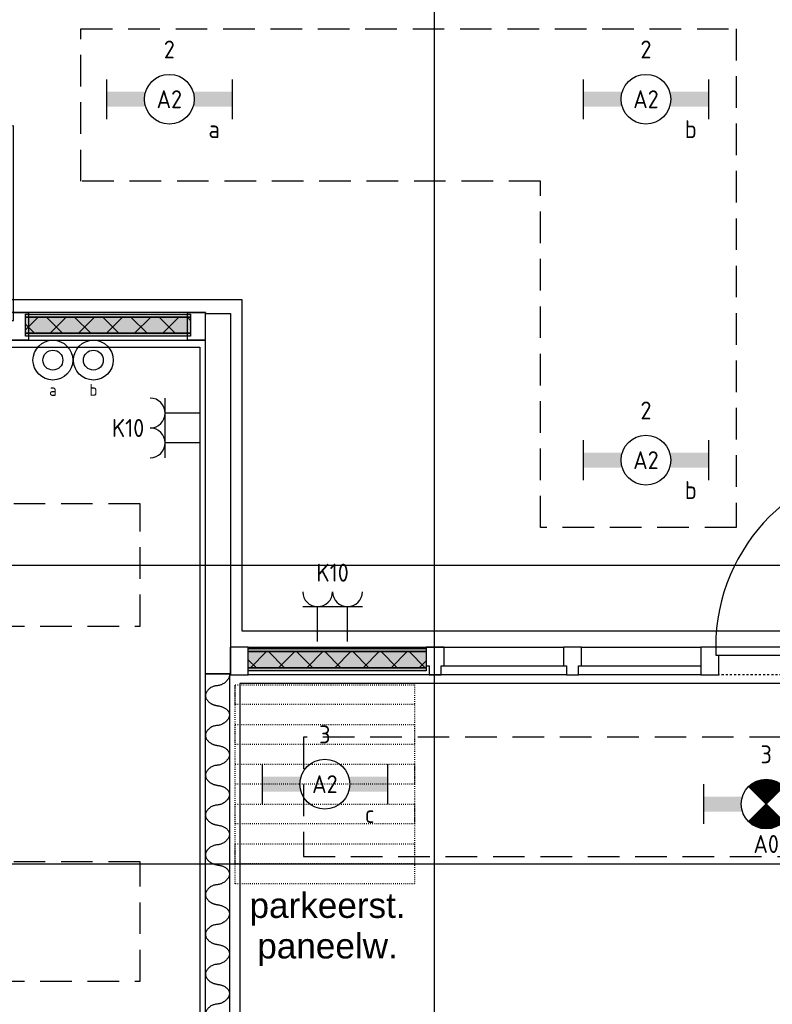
# Model space of a CAD drawing. Header units: millimetres. Extents: x -38031 to 110605, y -22066 to 88711.
# Tile 122 of 150: x 89776 to 93558, y 12844 to 17792. Entities that reach past the tile are written whole.
import ezdxf
from ezdxf.enums import TextEntityAlignment as Align

# ---------------------------------------------------------------- set-up
doc = ezdxf.new("R2010")
doc.units = ezdxf.units.MM
doc.header["$LTSCALE"] = 50
doc.set_wipeout_variables(frame=1)
for name, pattern in [('HIDDEN2', [4.7625, 3.175, -1.5875]), ('STYLE_01', [0.41664, 0.20828, -0.20836]), ('STYLE_05', [0.20828, 0.069425, -0.138855]), ('STYLE_06', [1.04164, 0.625, -0.20828, 0.06943, -0.13893])]:
    doc.linetypes.add(name, pattern=pattern)
for name, color, linetype in [('AL$1A---_ALGEMEEN', 8, 'Continuous'), ('AM$1A---_ARCERING', 8, 'Continuous'), ('AT$1A---_TEKST100', 8, 'Continuous'), ('Bouwkundig', 8, 'Continuous'), ('EL6222--', 3, 'Continuous'), ('EL6311--', 3, 'Continuous'), ('EL6311--nv', 3, 'Continuous'), ('LICHT_TEXT018', 1, 'Continuous'), ('stramien', 1, 'Continuous'), ('versterkte strook', 7, 'Continuous')]:
    doc.layers.add(name, color=color, linetype=linetype)
doc.styles.add('Arial', font='ARIAL.TTF')
doc.styles.add('BURO-018', font='iso.shx', dxfattribs={"height": 90})
pattern_1 = [(135, (0, 0), (70.7107, 70.7107), []), (45, (299.34, -299.34), (70.7107, -70.7107), [])]

# ---------------------------------------------------------------- blocks, each defined once
blk = doc.blocks.new('111410')
at = {"color": 0, "linetype": 'Continuous'}
for radius in [2, 1]:
    blk.add_circle((0, 3), radius, dxfattribs=at)
at = {"color": 0, "linetype": 'Continuous', "style": 'BURO-018'}
for tag, p in [('E_SLET1', (0, 7)), ('E_GROEP', (0, 0)), ('E_GKAST', (0, 0))]:
    blk.add_attdef(tag, text='', height=1.8, dxfattribs=at).set_placement(p, align=Align.MIDDLE)
at = {"color": 0, "linetype": 'Continuous', "style": 'BURO-018', "flags": 1}
for tag in ['E_MATCODE', 'E_SGROEP']:
    blk.add_attdef(tag, text='', height=1.8, dxfattribs=at).set_placement((0, 0), align=Align.MIDDLE)
blk = doc.blocks.new('1115B6630')
at = {"color": 0}
for p, q in [((-6.3, 2), (-6.3, -2)), ((6.3, 2), (6.3, -2))]:
    blk.add_line(p, q, dxfattribs=at)
at = {"color": 0, "linetype": 'Continuous'}
blk.add_circle((0, 0), 2.5, dxfattribs=at)
at = {"color": 0}
for points in [[(-2.5, 0.75), (-6.3, 0.75), (-2.5, -0.75), (-6.3, -0.75)], [(2.5, 0.75), (6.3, 0.75), (2.5, -0.75), (6.3, -0.75)]]:
    blk.add_solid(points, dxfattribs=at)
at = {"color": 0, "linetype": 'Continuous', "style": 'BURO-018'}
for tag, p in [('E_GKAST', (0, 8)), ('E_GROEP', (0, 5)), ('E_SGROEP', (4.5, 5)), ('E_ARMCODE', (0, 0)), ('E_SLET', (4.5, -3))]:
    blk.add_attdef(tag, text='', height=1.8, dxfattribs=at).set_placement(p, align=Align.MIDDLE)
blk = doc.blocks.new('E00018')
at = {"color": 0, "linetype": 'Continuous'}
for p, q in [((-1.768, -1.768), (1.768, 1.768)), ((1.768, -1.768), (-1.768, 1.768))]:
    blk.add_line(p, q, dxfattribs=at)
at = {"color": 0, "linetype": 'Continuous', "const_width": 2.5}
for points in [[(-0.884, 0.884, -0.198912), (0, 1.25, -0.198912), (0.884, 0.884, -1)], [(-0.884, -0.884, 0.198912), (0, -1.25, 0.198912), (0.884, -0.884, 1)]]:
    blk.add_lwpolyline(points, format="xyb", dxfattribs=at)
blk = doc.blocks.new('1115B6630-NO1')
at = {"color": 0}
for p, q in [((-6.3, 2), (-6.3, -2)), ((6.3, 2), (6.3, -2))]:
    blk.add_line(p, q, dxfattribs=at)
at = {"color": 0, "linetype": 'Continuous'}
blk.add_circle((0, 0), 2.5, dxfattribs=at)
at = {"color": 0}
for points in [[(-2.5, 0.75), (-6.3, 0.75), (-2.5, -0.75), (-6.3, -0.75)], [(2.5, 0.75), (6.3, 0.75), (2.5, -0.75), (6.3, -0.75)]]:
    blk.add_solid(points, dxfattribs=at)
at = {"color": 0, "zscale": 50}
blk.add_blockref('E00018', (0, 0), dxfattribs=at)
at = {"color": 0, "linetype": 'Continuous', "style": 'BURO-018'}
for tag, p in [('E_GKAST', (0, 8)), ('E_GROEP', (0, 5)), ('E_SGROEP', (4.5, 5)), ('E_ARMCODE', (0, 0)), ('E_SLET', (4.5, -3))]:
    blk.add_attdef(tag, text='', height=1.8, dxfattribs=at).set_placement(p, align=Align.MIDDLE)
blk = doc.blocks.new('E00126')
at = {"color": 0, "linetype": 'Continuous'}
for p, q in [((-3, 4.5), (3, 4.5)), ((-1.5, 1), (-1.5, 4.5)), ((1.5, 1), (1.5, 4.5))]:
    blk.add_line(p, q, dxfattribs=at)
for centre in [(-1.5, 6), (1.5, 6)]:
    blk.add_arc(centre, 1.5, 180, 0, dxfattribs=at)
at = {"color": 0, "linetype": 'Continuous', "style": 'BURO-018'}
for tag, p in [('E_GKAST', (0, 11.5)), ('E_GROEP', (0, 8.5)), ('E_SGROEP', (4.5, 8.5))]:
    blk.add_attdef(tag, text='', height=1.8, dxfattribs=at).set_placement(p, align=Align.MIDDLE)
at = {"color": 0, "linetype": 'Continuous', "style": 'BURO-018', "flags": 1}
for tag, p in [('E_VERMCODE', (13, 8.5)), ('E_MATCODE', (0, 0))]:
    blk.add_attdef(tag, text='', height=1.8, dxfattribs=at).set_placement(p, align=Align.MIDDLE)
blk = doc.blocks.new('32x 90x139')
at = {"color": 0}
blk.add_wipeout([(0, 45), (-94, 45), (-94, 30), (-139, 30), (-139, -30), (-94, -30), (-94, -45), (0, -45)], dxfattribs=at).dxf.layer = 'AL$1A---_ALGEMEEN'
at = {"layer": 'AL$1A---_ALGEMEEN', "color": 0}
blk.add_lwpolyline([(0, 45), (-94, 45), (-94, 30), (-139, 30), (-139, -30), (-94, -30), (-94, -45), (0, -45)], close=True, dxfattribs=at)
blk = doc.blocks.new('Group-50')
at = {"layer": 'AM$1A---_ARCERING', "linetype": 'Continuous', "lineweight": 0}
for points in [[(-1055, -8), (-225, -8), (-225, -23), (-1055, -23)], [(-1055, -23), (-225, -23), (-225, -104), (-1055, -104)], [(-1055, -104), (-225, -104), (-225, -119), (-1055, -119)]]:
    blk.add_hatch(color=256, dxfattribs=at).paths.add_polyline_path(points)
at = {"layer": 'AM$1A---_ARCERING', "linetype": 'Continuous', "lineweight": 5}
h = blk.add_hatch(dxfattribs=at)
h.set_pattern_fill('ISOLATIE', color=256, style=0, pattern_type=2)
h.set_pattern_definition(pattern_1)
h.paths.add_polyline_path([(-1055, -23), (-225, -23), (-225, -104), (-1055, -104)])
at = {"layer": 'AL$1A---_ALGEMEEN', "color": 0}
for points in [[(-1055, -8), (-225, -8), (-225, -23), (-1055, -23)], [(-1055, -23), (-225, -23), (-225, -104), (-1055, -104)], [(-1055, -104), (-225, -104), (-225, -119), (-1055, -119)]]:
    blk.add_lwpolyline(points, close=True, dxfattribs=at)
blk = doc.blocks.new('Group-51')
at = {"layer": 'AM$1A---_ARCERING', "linetype": 'Continuous', "lineweight": 0}
for points in [[(-5005, -8), (-4175, -8), (-4175, -23), (-5005, -23)], [(-5005, -23), (-4175, -23), (-4175, -104), (-5005, -104)], [(-5005, -104), (-4175, -104), (-4175, -119), (-5005, -119)]]:
    blk.add_hatch(color=256, dxfattribs=at).paths.add_polyline_path(points)
at = {"layer": 'AM$1A---_ARCERING', "linetype": 'Continuous', "lineweight": 5}
h = blk.add_hatch(dxfattribs=at)
h.set_pattern_fill('ISOLATIE', color=256, style=0, pattern_type=2)
h.set_pattern_definition(pattern_1)
h.paths.add_polyline_path([(-5005, -23), (-4175, -23), (-4175, -104), (-5005, -104)])
at = {"layer": 'AL$1A---_ALGEMEEN', "color": 0}
for points in [[(-5005, -8), (-4175, -8), (-4175, -23), (-5005, -23)], [(-5005, -23), (-4175, -23), (-4175, -104), (-5005, -104)], [(-5005, -104), (-4175, -104), (-4175, -119), (-5005, -119)]]:
    blk.add_lwpolyline(points, close=True, dxfattribs=at)
blk = doc.blocks.new('32x_hout-mk 826-p')
at = {"layer": 'AL$1A---_ALGEMEEN', "color": 0}
for points in [[(-5080, 0), (-2120, 0), (-2120, -139), (-5080, -139)], [(-150, 0), (-1130, 0), (-1130, -139), (-150, -139)]]:
    blk.add_lwpolyline(points, close=True, dxfattribs=at)
at = {"color": 0}
for points in [[(-5080, 0), (-4990, 0), (-4990, -139), (-5080, -139)], [(-4100, 0), (-4190, 0), (-4190, -139), (-4100, -139)], [(-2030, 0), (-2120, 0), (-2120, -139), (-2030, -139)], [(-1130, 0), (-1040, 0), (-1040, -139), (-1130, -139)], [(-240, 0), (-150, 0), (-150, -139), (-240, -139)]]:
    blk.add_wipeout(points, dxfattribs=at).dxf.layer = 'AL$1A---_ALGEMEEN'
at = {"layer": 'AL$1A---_ALGEMEEN', "color": 0, "linetype": 'STYLE_01'}
blk.add_line((-2030, -139), (-1130, -139), dxfattribs=at)
at = {"layer": 'AL$1A---_ALGEMEEN', "color": 0}
for points in [[(-5080, 0), (-4990, 0), (-4990, -139), (-5080, -139)], [(-4100, 0), (-4190, 0), (-4190, -139), (-4100, -139)], [(-2030, 0), (-2120, 0), (-2120, -139), (-2030, -139)], [(-1130, 0), (-1040, 0), (-1040, -139), (-1130, -139)], [(-240, 0), (-150, 0), (-150, -139), (-240, -139)]]:
    blk.add_lwpolyline(points, close=True, dxfattribs=at)
for name in ['Group-51', 'Group-50']:
    blk.add_blockref(name, (0, 0), dxfattribs=at)
at = {"color": 0}
for points in [[(-1115, 0), (-2045, 0), (-2045, -40), (-1115, -40)], [(-4115, -94), (-2120, -94), (-2120, -139), (-4115, -139)]]:
    blk.add_wipeout(points, dxfattribs=at).dxf.layer = 'AL$1A---_ALGEMEEN'
at = {"layer": 'AL$1A---_ALGEMEEN', "color": 0}
blk.add_line((-1115, 0), (-1115, 937.5), dxfattribs=at)
for points in [[(-1115, 0), (-2045, 0), (-2045, -40), (-1115, -40)], [(-4115, -94), (-2120, -94), (-2120, -139), (-4115, -139)]]:
    blk.add_lwpolyline(points, close=True, dxfattribs=at)
blk.add_arc((-1107.5, 0), 937.5, 90.4584, 180, dxfattribs=at)
at = {"layer": 'AL$1A---_ALGEMEEN', "color": 0, "rotation": 90}
for p in [(-3440, 0), (-2780, 0)]:
    blk.add_blockref('32x 90x139', p, dxfattribs=at)
blk = doc.blocks.new('Group-70')
at = {"layer": 'AM$1A---_ARCERING', "linetype": 'Continuous', "lineweight": 0}
for points in [[(-990.33333, -8), (-97, -8), (-97, -23), (-990.33333, -23)], [(-990.33333, -23), (-97, -23), (-97, -104), (-990.33333, -104)], [(-990.33333, -104), (-97, -104), (-97, -119), (-990.33333, -119)]]:
    blk.add_hatch(color=256, dxfattribs=at).paths.add_polyline_path(points)
at = {"layer": 'AM$1A---_ARCERING', "linetype": 'Continuous', "lineweight": 5}
h = blk.add_hatch(dxfattribs=at)
h.set_pattern_fill('ISOLATIE', color=256, style=0, pattern_type=2)
h.set_pattern_definition(pattern_1)
h.paths.add_polyline_path([(-990.33333, -23), (-97, -23), (-97, -104), (-990.33333, -104)])
at = {"layer": 'AL$1A---_ALGEMEEN', "color": 0}
for points in [[(-990.33333, -8), (-97, -8), (-97, -23), (-990.33333, -23)], [(-990.33333, -23), (-97, -23), (-97, -104), (-990.33333, -104)], [(-990.33333, -104), (-97, -104), (-97, -119), (-990.33333, -119)]]:
    blk.add_lwpolyline(points, close=True, dxfattribs=at)
blk = doc.blocks.new('Group-71')
at = {"layer": 'AM$1A---_ARCERING', "linetype": 'Continuous', "lineweight": 0}
for points in [[(-4043.66633, -8), (-3150.33333, -8), (-3150.33333, -23), (-4043.66633, -23)], [(-4043.66633, -23), (-3150.33333, -23), (-3150.33333, -104), (-4043.66633, -104)], [(-4043.66633, -104), (-3150.33333, -104), (-3150.33333, -119), (-4043.66633, -119)]]:
    blk.add_hatch(color=256, dxfattribs=at).paths.add_polyline_path(points)
at = {"layer": 'AM$1A---_ARCERING', "linetype": 'Continuous', "lineweight": 5}
h = blk.add_hatch(dxfattribs=at)
h.set_pattern_fill('ISOLATIE', color=256, style=0, pattern_type=2)
h.set_pattern_definition(pattern_1)
h.paths.add_polyline_path([(-4043.66633, -23), (-3150.33333, -23), (-3150.33333, -104), (-4043.66633, -104)])
at = {"layer": 'AL$1A---_ALGEMEEN', "color": 0}
for points in [[(-4043.66633, -8), (-3150.33333, -8), (-3150.33333, -23), (-4043.66633, -23)], [(-4043.66633, -23), (-3150.33333, -23), (-3150.33333, -104), (-4043.66633, -104)], [(-4043.66633, -104), (-3150.33333, -104), (-3150.33333, -119), (-4043.66633, -119)]]:
    blk.add_lwpolyline(points, close=True, dxfattribs=at)
blk = doc.blocks.new('Group-72')
at = {"layer": 'AM$1A---_ARCERING', "linetype": 'Continuous', "lineweight": 0}
for points in [[(-8087, -8), (-7193.66633, -8), (-7193.66633, -23), (-8087, -23)], [(-8087, -23), (-7193.66633, -23), (-7193.66633, -104), (-8087, -104)], [(-8087, -104), (-7193.66633, -104), (-7193.66633, -119), (-8087, -119)]]:
    blk.add_hatch(color=256, dxfattribs=at).paths.add_polyline_path(points)
at = {"layer": 'AM$1A---_ARCERING', "linetype": 'Continuous', "lineweight": 5}
h = blk.add_hatch(dxfattribs=at)
h.set_pattern_fill('ISOLATIE', color=256, style=0, pattern_type=2)
h.set_pattern_definition(pattern_1)
h.paths.add_polyline_path([(-8087, -23), (-7193.66633, -23), (-7193.66633, -104), (-8087, -104)])
at = {"layer": 'AL$1A---_ALGEMEEN', "color": 0}
for points in [[(-8087, -8), (-7193.66633, -8), (-7193.66633, -23), (-8087, -23)], [(-8087, -23), (-7193.66633, -23), (-7193.66633, -104), (-8087, -104)], [(-8087, -104), (-7193.66633, -104), (-7193.66633, -119), (-8087, -119)]]:
    blk.add_lwpolyline(points, close=True, dxfattribs=at)
blk = doc.blocks.new('32x_hout-mk 827-p')
at = {"color": 0}
for points in [[(-7132, -94), (-5772, -94), (-5772, -139), (-7132, -139)], [(-4118.7, -94), (-4767, -94), (-4767, -139), (-4118.7, -139)], [(-1052, -94), (-3075.3, -94), (-3075.3, -139), (-1052, -139)]]:
    blk.add_wipeout(points, dxfattribs=at).dxf.layer = 'AL$1A---_ALGEMEEN'
at = {"layer": 'AL$1A---_ALGEMEEN', "color": 0}
for points in [[(-4797, 0), (-7, 0), (-7, -139), (-4797, -139)], [(-7132, -94), (-5772, -94), (-5772, -139), (-7132, -139)], [(-4118.7, -94), (-4767, -94), (-4767, -139), (-4118.7, -139)], [(-1052, -94), (-3075.3, -94), (-3075.3, -139), (-1052, -139)]]:
    blk.add_lwpolyline(points, close=True, dxfattribs=at)
at = {"layer": 'AL$1A---_ALGEMEEN', "color": 0, "rotation": 90}
blk.add_blockref('32x 90x139', (-7148.7, 0), dxfattribs=at)
at = {"layer": 'AL$1A---_ALGEMEEN', "color": 0, "xscale": -1, "rotation": 270}
for p in [(-4088.7, 0), (-2415.3, 0), (-1725.3, 0), (-1035.3, 0)]:
    blk.add_blockref('32x 90x139', p, dxfattribs=at)
at = {"color": 0}
for points in [[(-4823.7, 0), (-4733.7, 0), (-4733.7, -139), (-4823.7, -139)], [(-97, 0), (-7, 0), (-7, -139), (-97, -139)]]:
    blk.add_wipeout(points, dxfattribs=at).dxf.layer = 'AL$1A---_ALGEMEEN'
at = {"layer": 'AL$1A---_ALGEMEEN', "color": 0}
for points in [[(-8177, 0), (-5787, 0), (-5787, -139), (-8177, -139)], [(-4823.7, 0), (-4733.7, 0), (-4733.7, -139), (-4823.7, -139)], [(-97, 0), (-7, 0), (-7, -139), (-97, -139)]]:
    blk.add_lwpolyline(points, close=True, dxfattribs=at)
for name in ['Group-71', 'Group-70']:
    blk.add_blockref(name, (0, 0), dxfattribs=at)
at = {"layer": 'AL$1A---_ALGEMEEN', "color": 0, "rotation": 90}
blk.add_blockref('32x 90x139', (-6458.7, 0), dxfattribs=at)
at = {"layer": 'AL$1A---_ALGEMEEN', "color": 0, "xscale": -1, "rotation": 270}
blk.add_blockref('32x 90x139', (-3105.3, 0), dxfattribs=at)
at = {"color": 0}
for points in [[(-8087, 0), (-8177, 0), (-8177, -139), (-8087, -139)], [(-5723.7, 0), (-5813.7, 0), (-5813.7, -139), (-5723.7, -139)]]:
    blk.add_wipeout(points, dxfattribs=at).dxf.layer = 'AL$1A---_ALGEMEEN'
at = {"layer": 'AL$1A---_ALGEMEEN', "color": 0, "linetype": 'STYLE_01'}
blk.add_line((-4823.7, -139), (-5723.7, -139), dxfattribs=at)
at = {"layer": 'AL$1A---_ALGEMEEN', "color": 0}
for points in [[(-8087, 0), (-8177, 0), (-8177, -139), (-8087, -139)], [(-5723.7, 0), (-5813.7, 0), (-5813.7, -139), (-5723.7, -139)]]:
    blk.add_lwpolyline(points, close=True, dxfattribs=at)
blk.add_blockref('Group-72', (0, 0), dxfattribs=at)
at = {"color": 0}
blk.add_wipeout([(-4808.7, 0), (-5738.7, 0), (-5738.7, -40), (-4808.7, -40)], dxfattribs=at).dxf.layer = 'AL$1A---_ALGEMEEN'
at = {"layer": 'AL$1A---_ALGEMEEN', "color": 0}
blk.add_line((-4808.7, 0), (-4808.7, 930), dxfattribs=at)
blk.add_lwpolyline([(-4808.7, 0), (-5738.7, 0), (-5738.7, -40), (-4808.7, -40)], close=True, dxfattribs=at)
blk.add_arc((-4808.7, 0), 930, 90.2553, 180, dxfattribs=at)
blk = doc.blocks.new('22x_parkeerstand-p')
at = {"layer": 'AL$1A---_ALGEMEEN', "color": 0, "linetype": 'STYLE_05'}
for points in [[(0, 1000), (900, 1000), (900, 0), (0, 0)], [(0, 1000), (900, 1000), (900, 900), (0, 900)], [(0, 800), (900, 800), (900, 700), (0, 700)], [(0, 600), (900, 600), (900, 500), (0, 500)], [(0, 400), (900, 400), (900, 300), (0, 300)], [(0, 200), (900, 200), (900, 100), (0, 100)]]:
    blk.add_lwpolyline(points, close=True, dxfattribs=at)
at = {"layer": 'AT$1A---_TEKST100', "insert": (463.4, -45.8), "char_height": 126.27, "attachment_point": 2, "line_spacing_factor": 0.967741, "style": 'Arial'}
blk.add_mtext('{\\C256;\\lparkeerst.\\Ppaneelw.}', dxfattribs=at)
blk = doc.blocks.new('200254 W 210e 19-03-2008')
at = {"layer": 'AL$1A---_ALGEMEEN'}
for points in [[(20751.793, 3338.88), (20848.389, 3338.88), (20848.389, 3233.437), (20751.793, 3233.437)], [(20926.325, 3242.074), (20926.325, 3254.074), (21000.269, 3254.074), (21000.269, 3305.06), (20951.449, 3305.06), (20951.449, 3297.445), (20942.449, 3297.445), (20942.449, 3305.06), (20852.38, 3305.06), (20852.38, 3242.074), (20892.269, 3242.074)]]:
    blk.add_lwpolyline(points, close=True, dxfattribs=at)
at = {"layer": 'AL$1A---_ALGEMEEN', "linetype": 'Continuous', "lineweight": 30}
blk.add_lwpolyline([(20848.949, 3306.045), (20851.349, 3306.045), (20851.334, 3222.971), (20848.949, 3222.704)], close=True, dxfattribs=at)
at = {"layer": 'AL$1A---_ALGEMEEN'}
for points in [[(20850.142, 3306.838), (20850.156, 3306.825), (20850.221, 3306.817), (20850.923, 3306.725), (20851.516, 3305.848), (20850.716, 3304.891), (20849.482, 3304.792), (20848.76, 3303.832), (20849.491, 3302.922), (20850.142, 3302.838)], [(20850.142, 3302.838), (20850.156, 3302.825), (20850.221, 3302.817), (20850.923, 3302.725), (20851.516, 3301.848), (20850.716, 3300.891), (20849.482, 3300.792), (20848.76, 3299.832), (20849.491, 3298.922), (20850.142, 3298.838)], [(20850.142, 3298.838), (20850.156, 3298.825), (20850.221, 3298.817), (20850.923, 3298.725), (20851.516, 3297.848), (20850.716, 3296.891), (20849.482, 3296.792), (20848.76, 3295.832), (20849.491, 3294.922), (20850.142, 3294.838)], [(20850.142, 3294.838), (20850.156, 3294.825), (20850.221, 3294.817), (20850.923, 3294.725), (20851.516, 3293.848), (20850.716, 3292.891), (20849.482, 3292.792), (20848.76, 3291.832), (20849.491, 3290.922), (20850.142, 3290.838)], [(20850.142, 3290.838), (20850.156, 3290.825), (20850.221, 3290.817), (20850.923, 3290.725), (20851.516, 3289.848), (20850.716, 3288.891), (20849.482, 3288.792), (20848.76, 3287.832), (20849.491, 3286.922), (20850.142, 3286.838)], [(20850.142, 3286.838), (20850.156, 3286.825), (20850.221, 3286.817), (20850.923, 3286.725), (20851.516, 3285.848), (20850.716, 3284.891), (20849.482, 3284.792), (20848.76, 3283.832), (20849.491, 3282.922), (20850.142, 3282.838)], [(20850.142, 3282.838), (20850.156, 3282.825), (20850.221, 3282.817), (20850.923, 3282.725), (20851.516, 3281.848), (20850.716, 3280.891), (20849.482, 3280.792), (20848.76, 3279.832), (20849.491, 3278.922), (20850.142, 3278.838)], [(20850.142, 3278.838), (20850.156, 3278.825), (20850.221, 3278.817), (20850.923, 3278.725), (20851.516, 3277.848), (20850.716, 3276.891), (20849.482, 3276.792), (20848.76, 3275.832), (20849.491, 3274.922), (20850.142, 3274.838)], [(20850.142, 3274.838), (20850.156, 3274.825), (20850.221, 3274.817), (20850.923, 3274.725), (20851.516, 3273.848), (20850.716, 3272.891), (20849.482, 3272.792), (20848.76, 3271.832), (20849.491, 3270.922), (20850.142, 3270.838)]]:
    blk.add_open_spline(points, degree=2, knots=[0, 0, 0, 1, 1, 2, 3, 4, 5, 6, 7, 7, 7], dxfattribs=at)
at = {"layer": 'stramien', "linetype": 'STYLE_06', "ltscale": 50}
blk.add_line((18943.33, 3301.945), (21069.216, 3301.945), dxfattribs=at)
at = {"layer": 'AL$1A---_ALGEMEEN', "xscale": 0.02, "yscale": 0.02, "zscale": 0.02}
for name, p in [('32x_hout-mk 826-p', (20851.949, 3342.345)), ('22x_parkeerstand-p', (20851.94, 3284.945))]:
    blk.add_blockref(name, p, dxfattribs=at)
at = {"linetype": 'Continuous'}
blk.add_wipeout([(20848.949, 3342.245), (20851.449, 3342.245), (20851.449, 3306.045), (20848.949, 3306.045)], dxfattribs=at).dxf.layer = 'AL$1A---_ALGEMEEN'
at = {"layer": 'AL$1A---_ALGEMEEN', "linetype": 'Continuous'}
blk.add_lwpolyline([(20848.949, 3342.245), (20851.449, 3342.245), (20851.449, 3306.045), (20848.949, 3306.045)], close=True, dxfattribs=at)
at = {"layer": 'AL$1A---_ALGEMEEN', "xscale": 0.02, "yscale": 0.02, "zscale": 0.02}
blk.add_blockref('32x_hout-mk 827-p', (21014.989, 3308.725), dxfattribs=at)
at = {"layer": 'AL$1A---_ALGEMEEN'}
blk.add_lwpolyline([(20727.889, 3483.556), (20751.698, 3483.556), (20751.698, 3469.81), (20751.789, 3343.66), (20852.589, 3343.66), (20852.589, 3310.34), (21000.269, 3310.34), (21000.269, 3595.56), (20771.289, 3595.56), (20771.289, 3525.16), (20685.484, 3525.16), (20685.274, 3483.706)], close=True, dxfattribs=at)
at = {"layer": 'stramien', "linetype": 'STYLE_06', "ltscale": 50}
blk.add_line((20871.949, 2703.348), (20871.949, 4240.025), dxfattribs=at)

msp = doc.modelspace()

# ---------------------------------------------------------------- block references
at = {"layer": 'Bouwkundig', "xscale": 50, "yscale": 50, "zscale": 50}
msp.add_blockref('200254 W 210e 19-03-2008', (-951737.5, -150797.3), dxfattribs=at)

# ---------------------------------------------------------------- next in the draw order: linework, layer by layer
at = {"layer": 'LICHT_TEXT018', "linetype": 'HIDDEN2'}
msp.add_line((90083.8, 16979.5), (90083.8, 17745.8), dxfattribs=at)
msp.add_lwpolyline([(90083.8, 17745.8), (93376.8, 17745.8), (93376.8, 15239.7), (92392.4, 15239.7), (92392.4, 16979.5), (90083.8, 16979.5)], dxfattribs=at)
for points in [[(85830.9, 14744.2), (90380.9, 14744.2), (90380.9, 15359.3), (85830.9, 15359.3)], [(91201.9, 13586.2), (97649.7, 13586.2), (97649.7, 14186.2), (91201.9, 14186.2)], [(85830.9, 12959.3), (90380.9, 12959.3), (90380.9, 13559.3), (85830.9, 13559.3)]]:
    msp.add_lwpolyline(points, close=True, dxfattribs=at)
at = {"layer": 'versterkte strook'}
for p, q in [((9526.6, 15050), (104346.1, 15050)), ((9526.6, 13550), (104346.1, 13550))]:
    msp.add_line(p, q, dxfattribs=at)

# ---------------------------------------------------------------- next in the draw order: block references
at = {"layer": 'EL6222--'}
ref = msp.add_blockref('E00126', (90732, 15739.9), dxfattribs=dict(at, xscale=50, yscale=50, zscale=50, rotation=90.00000000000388))
ref.add_attrib('E_GROEP', 'K10', dxfattribs={"layer": '0', "color": 1, "linetype": 'Continuous', "height": 90, "style": 'BURO-018'}).set_placement((90320.6, 15739.9), align=Align.MIDDLE)
ref = msp.add_blockref('E00126', (91348.2, 14617.3), dxfattribs=dict(at, xscale=50, yscale=50, zscale=50))
ref.add_attrib('E_GROEP', 'K10', dxfattribs={"layer": '0', "color": 1, "linetype": 'Continuous', "height": 90, "style": 'BURO-018'}).set_placement((91348.2, 15013), align=Align.MIDDLE)
at = {"layer": 'EL6311--'}
ref = msp.add_blockref('1115B6630', (90528, 17391.8), dxfattribs=dict(at, xscale=50, yscale=50, zscale=50))
ref.add_attrib('E_ARMCODE', 'A2', dxfattribs={"layer": '0', "color": 1, "linetype": 'Continuous', "height": 90, "style": 'BURO-018'}).set_placement((90528, 17391.8), align=Align.MIDDLE)
ref.add_attrib('E_SLET', 'a', dxfattribs={"layer": '0', "color": 1, "linetype": 'Continuous', "height": 90, "style": 'BURO-018'}).set_placement((90753, 17241.8), align=Align.MIDDLE)
ref.add_attrib('E_GROEP', '2', dxfattribs={"layer": '0', "color": 1, "linetype": 'Continuous', "height": 90, "style": 'BURO-018'}).set_placement((90528, 17641.8), align=Align.MIDDLE)
ref = msp.add_blockref('1115B6630', (92922.8, 17391.8), dxfattribs=dict(at, xscale=50, yscale=50, zscale=50))
ref.add_attrib('E_ARMCODE', 'A2', dxfattribs={"layer": '0', "color": 1, "linetype": 'Continuous', "height": 90, "style": 'BURO-018'}).set_placement((92922.8, 17391.8), align=Align.MIDDLE)
ref.add_attrib('E_SLET', 'b', dxfattribs={"layer": '0', "color": 1, "linetype": 'Continuous', "height": 90, "style": 'BURO-018'}).set_placement((93147.8, 17241.8), align=Align.MIDDLE)
ref.add_attrib('E_GROEP', '2', dxfattribs={"layer": '0', "color": 1, "linetype": 'Continuous', "height": 90, "style": 'BURO-018'}).set_placement((92922.8, 17641.8), align=Align.MIDDLE)
ref = msp.add_blockref('111410', (89942.9, 15930.7), dxfattribs=dict(at, xscale=50, yscale=50, zscale=50))
ref.add_attrib('E_SLET1', 'a', dxfattribs={"layer": '0', "color": 1, "linetype": 'Continuous', "height": 60, "style": 'BURO-018'}).set_placement((89942.9, 15931.4), align=Align.MIDDLE)
ref = msp.add_blockref('111410', (90146.4, 15930.7), dxfattribs=dict(at, xscale=50, yscale=50, zscale=50))
ref.add_attrib('E_SLET1', 'b', dxfattribs={"layer": '0', "color": 1, "linetype": 'Continuous', "height": 60, "style": 'BURO-018'}).set_placement((90146.4, 15931.4), align=Align.MIDDLE)
ref = msp.add_blockref('1115B6630', (92922.8, 15578), dxfattribs=dict(at, xscale=50, yscale=50, zscale=50))
ref.add_attrib('E_ARMCODE', 'A2', dxfattribs={"layer": '0', "color": 1, "linetype": 'Continuous', "height": 90, "style": 'BURO-018'}).set_placement((92922.8, 15578), align=Align.MIDDLE)
ref.add_attrib('E_SLET', 'b', dxfattribs={"layer": '0', "color": 1, "linetype": 'Continuous', "height": 90, "style": 'BURO-018'}).set_placement((93147.8, 15428), align=Align.MIDDLE)
ref.add_attrib('E_GROEP', '2', dxfattribs={"layer": '0', "color": 1, "linetype": 'Continuous', "height": 90, "style": 'BURO-018'}).set_placement((92922.8, 15828), align=Align.MIDDLE)
ref = msp.add_blockref('1115B6630', (91309.5, 13950), dxfattribs=dict(at, xscale=50, yscale=50, zscale=50))
ref.add_attrib('E_ARMCODE', 'A2', dxfattribs={"layer": '0', "color": 1, "linetype": 'Continuous', "height": 90, "style": 'BURO-018'}).set_placement((91309.5, 13950), align=Align.MIDDLE)
ref.add_attrib('E_SLET', 'c', dxfattribs={"layer": '0', "color": 1, "linetype": 'Continuous', "height": 90, "style": 'BURO-018'}).set_placement((91534.5, 13800), align=Align.MIDDLE)
ref.add_attrib('E_GROEP', '3', dxfattribs={"layer": '0', "color": 1, "linetype": 'Continuous', "height": 90, "style": 'BURO-018'}).set_placement((91309.5, 14200), align=Align.MIDDLE)
at = {"layer": 'EL6311--nv', "color": 0}
ref = msp.add_blockref('1115B6630-NO1', (93526.9, 13850.1), dxfattribs=dict(at, xscale=50, yscale=50, zscale=50))
ref.add_attrib('E_ARMCODE', 'A0', dxfattribs={"layer": '0', "color": 1, "linetype": 'Continuous', "height": 90, "style": 'BURO-018'}).set_placement((93526.9, 13649.3), align=Align.MIDDLE)
ref.add_attrib('E_SLET', 'dN', dxfattribs={"layer": '0', "color": 1, "linetype": 'Continuous', "height": 90, "style": 'BURO-018'}).set_placement((93751.9, 13700.1), align=Align.MIDDLE)
ref.add_attrib('E_GROEP', '3', dxfattribs={"layer": '0', "color": 1, "linetype": 'Continuous', "height": 90, "style": 'BURO-018'}).set_placement((93526.9, 14100.1), align=Align.MIDDLE)

doc.saveas('drawing.dxf')
